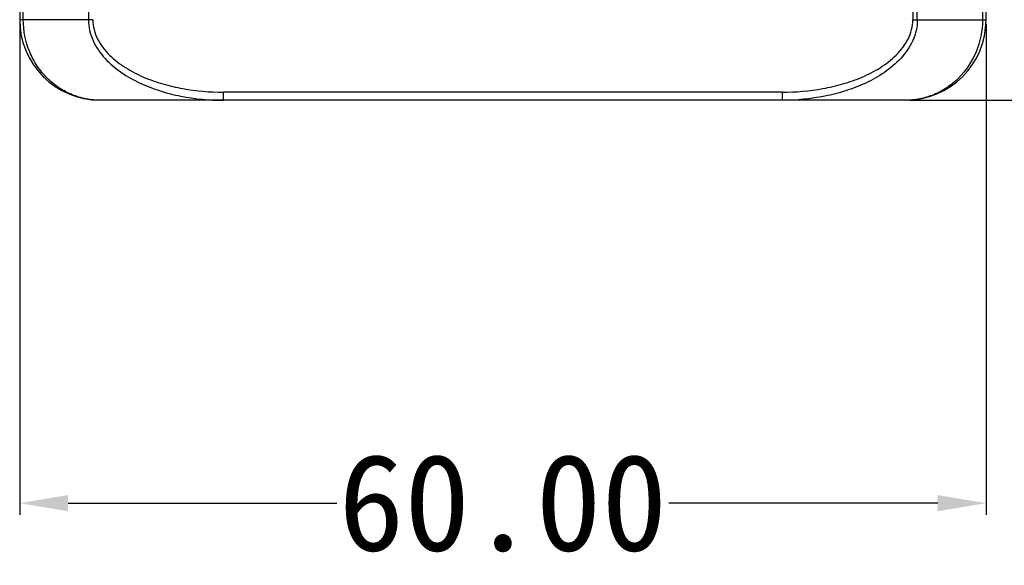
# Model space of a CAD drawing. Header units: inches. Extents: x 0 to 891, y 0 to 630.
# Tile 4 of 15: x 304 to 365, y 234 to 268. Entities that reach past the tile are written whole.
import ezdxf

# ---------------------------------------------------------------- set-up
doc = ezdxf.new("R2010")
doc.units = ezdxf.units.IN
doc.header["$MEASUREMENT"] = 0
doc.layers.add('Dimension', color=150, linetype='Continuous')
doc.styles.get("Standard").update_dxf_attribs({"font": 'simsun.ttc', "height": 1.5})
doc.dimstyles.get("Standard").update_dxf_attribs({"dimtxt": 1.5, "dimasz": 0.75, "dimexe": 0.18, "dimexo": 0.0625, "dimgap": 0, "dimtad": 0, "dimtoh": 1, "dimzin": 0, "dimdsep": 46, "dimtxsty": 'Standard', "dimcen": 0, "dimclrd": 256, "dimclre": 256, "dimclrt": 30, "dimadec": 0, "dimazin": 0, "dimtfac": 1, "dimtofl": 0, "dimtmove": 0, "dimatfit": 3, "dimfxl": 1, "dimtolj": 1, "dimtzin": 0, "dimlwd": -1, "dimlwe": -1, "dimarcsym": 0})

# ---------------------------------------------------------------- blocks, each defined once
blk = doc.blocks.new('*D99')
at = {"layer": 'Defpoints', "color": 0}
for p in [(304.156, 268.036), (364.156, 268.036), (364.156, 238.036)]:
    blk.add_point(p, dxfattribs=at)
at = {"layer": 'Dimension'}
for p, q in [((304.156, 267.786), (304.156, 237.316)), ((364.156, 267.786), (364.156, 237.316)), ((307.156, 238.036), (323.849, 238.036)), ((361.156, 238.036), (344.463, 238.036))]:
    blk.add_line(p, q, dxfattribs=at)
for points in [[(307.156, 238.536), (307.156, 237.536), (304.156, 238.036)], [(361.156, 237.536), (361.156, 238.536), (364.156, 238.036)]]:
    blk.add_solid(points, dxfattribs=at)
at = {"layer": 'Dimension', "color": 30, "insert": (334.156, 238.036), "char_height": 6, "attachment_point": 5}
blk.add_mtext('\\A1;60.00', dxfattribs=at)
blk = doc.blocks.new('*D100')
at = {"layer": 'Defpoints', "color": 0}
for p in [(359.156, 403.036), (413.569, 403.036), (359.156, 263.036)]:
    blk.add_point(p, dxfattribs=at)
at = {"layer": 'Dimension'}
for p, q in [((359.406, 403.036), (414.289, 403.036)), ((413.569, 400.036), (413.569, 345.203)), ((413.569, 266.036), (413.569, 320.868)), ((359.406, 263.036), (414.289, 263.036))]:
    blk.add_line(p, q, dxfattribs=at)
for points in [[(414.069, 400.036), (413.069, 400.036), (413.569, 403.036)], [(413.069, 266.036), (414.069, 266.036), (413.569, 263.036)]]:
    blk.add_solid(points, dxfattribs=at)
at = {"layer": 'Dimension', "color": 30, "insert": (413.569, 333.036), "char_height": 6, "attachment_point": 5, "rotation": 90}
blk.add_mtext('\\A1;140.00', dxfattribs=at)
blk = doc.blocks.new('*D107')
at = {"layer": 'Defpoints', "color": 0}
for p in [(334.156, 286.036), (389.156, 286.036), (359.156, 263.036)]:
    blk.add_point(p, dxfattribs=at)
at = {"layer": 'Dimension'}
for p, q in [((389.156, 289.036), (389.156, 292.036)), ((334.406, 286.036), (389.876, 286.036)), ((359.406, 263.036), (389.876, 263.036)), ((389.156, 260.036), (389.156, 257.036))]:
    blk.add_line(p, q, dxfattribs=at)
for points in [[(388.656, 289.036), (389.656, 289.036), (389.156, 286.036)], [(389.656, 260.036), (388.656, 260.036), (389.156, 263.036)]]:
    blk.add_solid(points, dxfattribs=at)
at = {"layer": 'Dimension', "color": 30, "insert": (389.156, 274.536), "char_height": 6, "attachment_point": 5, "rotation": 90}
blk.add_mtext('\\A1;23.00', dxfattribs=at)

msp = doc.modelspace()

# ---------------------------------------------------------------- linework, layer by layer
for p, q in [((304.156, 398.036), (304.156, 268.036)), ((304.379, 268.036), (304.379, 398.036)), ((308.425, 398.036), (308.425, 268.036)), ((359.61, 398.036), (359.61, 268.036)), ((359.888, 268.036), (359.888, 398.036)), ((363.934, 398.036), (363.934, 268.036)), ((364.156, 268.036), (364.156, 398.036)), ((308.702, 268.036), (304.156, 268.036)), ((359.61, 268.036), (364.156, 268.036)), ((351.498, 263.536), (316.814, 263.536)), ((316.814, 263.036), (316.814, 263.536)), ((351.498, 263.536), (351.498, 263.036)), ((359.156, 263.036), (309.156, 263.036))]:
    msp.add_line(p, q)
for centre, start, end in [((309.156, 268.036), 180, 270), ((359.156, 268.036), 270, 0)]:
    msp.add_arc(centre, 5, start, end)
for points, knots in [([(309.156, 263.036), (308.859, 263.036), (308.259, 263.094), (307.39, 263.358), (306.573, 263.793), (305.839, 264.393), (305.219, 265.146), (304.584, 266.328), (304.376, 267.355), (304.379, 268.036)], [0, 0, 0, 0, 0.116576, 0.234104, 0.353878, 0.476759, 0.603222, 0.733323, 1, 1, 1, 1]), ([(308.425, 268.036), (308.422, 267.593), (308.637, 266.698), (309.414, 265.593), (310.445, 264.731), (311.614, 264.077), (312.862, 263.598), (314.588, 263.16), (315.926, 263.036), (316.814, 263.036)], [0, 0, 0, 0, 0.124699, 0.249579, 0.374631, 0.499773, 0.62487, 0.749981, 1, 1, 1, 1]), ([(308.702, 268.036), (308.702, 267.624), (308.923, 266.79), (309.705, 265.793), (310.712, 265.026), (311.842, 264.45), (313.04, 264.027), (314.692, 263.645), (315.967, 263.536), (316.814, 263.536)], [0, 0, 0, 0, 0.122363, 0.2461, 0.370883, 0.496277, 0.621971, 0.748, 1, 1, 1, 1]), ([(351.498, 263.536), (352.345, 263.536), (353.62, 263.645), (355.272, 264.027), (356.47, 264.45), (357.6, 265.026), (358.607, 265.792), (359.39, 266.789), (359.61, 267.624), (359.61, 268.036)], [0, 0, 0, 0, 0.25197, 0.377981, 0.503657, 0.629044, 0.753834, 0.877588, 1, 1, 1, 1]), ([(359.888, 268.036), (359.897, 267.593), (359.674, 266.697), (358.897, 265.595), (357.868, 264.731), (356.699, 264.076), (355.45, 263.597), (353.725, 263.161), (352.386, 263.036), (351.498, 263.036)], [0, 0, 0, 0, 0.124606, 0.249576, 0.374611, 0.499733, 0.624857, 0.749967, 1, 1, 1, 1]), ([(363.934, 268.036), (363.936, 267.355), (363.667, 266.008), (362.729, 264.602), (361.739, 263.794), (360.923, 263.358), (360.053, 263.094), (359.454, 263.036), (359.156, 263.036)], [0, 0, 0, 0, 0.267036, 0.522646, 0.645661, 0.765572, 0.883267, 1, 1, 1, 1])]:
    msp.add_open_spline(points, degree=3, knots=knots)

# ---------------------------------------------------------------- dimensions: what is measured, and where the dimension line sits
at = {"layer": 'Dimension'}
for base, p2, override, picture, middle in [((413.569, 403.036), (359.156, 403.036), {"dimscale": 0, "dimtad": 0, "dimjust": 0, "dimtmove": 0}, '*D100', (413.569, 333.036)), ((389.156, 286.036), (334.156, 286.036), {"dimscale": 4, "dimtad": 0, "dimjust": 0, "dimtmove": 0}, '*D107', (389.156, 274.536))]:
    dim = msp.add_linear_dim(base=base, p1=(359.156, 263.036), p2=p2, angle=90, dimstyle='Standard', override=override, dxfattribs=at)
    dim.commit()
    dim.dimension.update_dxf_attribs({"geometry": picture, "text_midpoint": middle})
dim = msp.add_linear_dim(base=(364.156, 238.036), p1=(304.156, 268.036), p2=(364.156, 268.036), dimstyle='Standard', override={"dimscale": 0, "dimtad": 0, "dimjust": 0, "dimtmove": 0}, dxfattribs=at)
dim.commit()
dim.dimension.update_dxf_attribs({"geometry": '*D99', "text_midpoint": (334.156, 238.036)})

doc.saveas('drawing.dxf')
